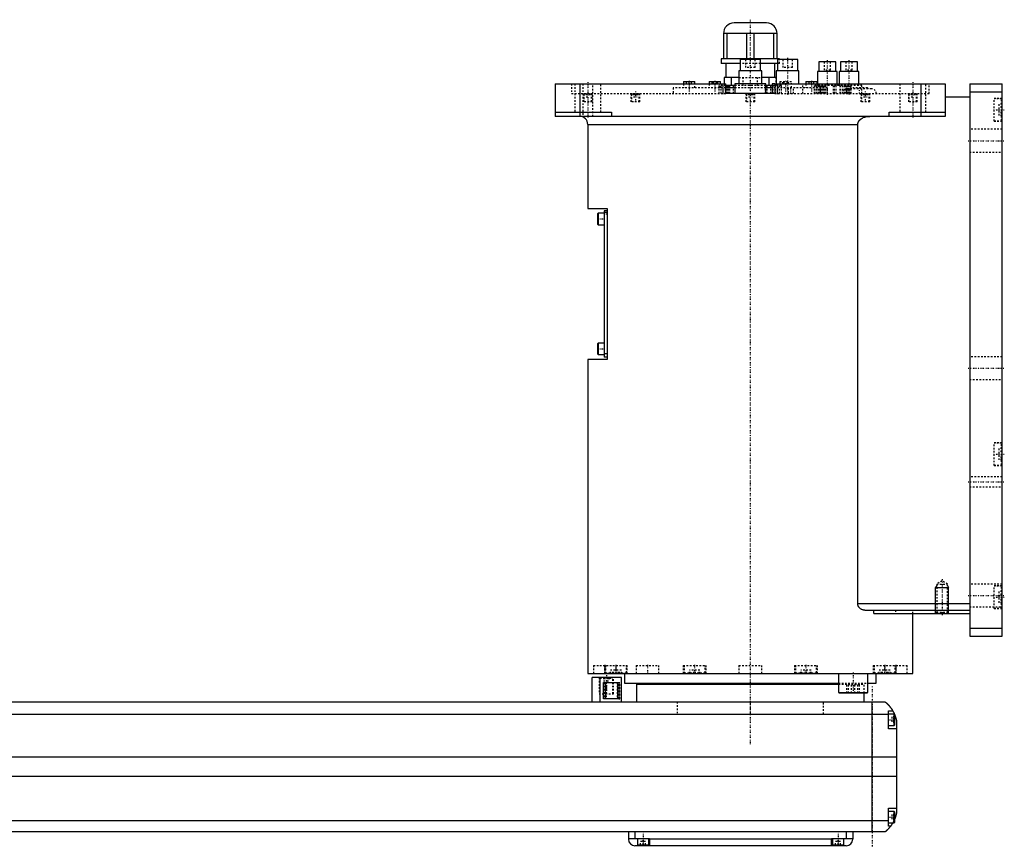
# Model space of a CAD drawing. Extents: x -1056 to 156, y -82 to 428.
# Tile 4 of 4: x -450 to 156, y -82 to 428. Entities that reach past the tile are written whole.
import ezdxf

# ---------------------------------------------------------------- set-up
doc = ezdxf.new("R2010")
doc.units = 0
doc.linetypes.add('CENTER', pattern=[1.5, 0.45, -0.5, 0.05, -0.5])
doc.linetypes.add('DASHED', pattern=[2, 1, -1])
for name, color, linetype in [('AM_0', 7, 'CONTINUOUS'), ('AM_10', 7, 'CONTINUOUS'), ('AM_3', 7, 'DASHED'), ('AM_7', 7, 'CENTER')]:
    doc.layers.add(name, color=color, linetype=linetype)

msp = doc.modelspace()

# ---------------------------------------------------------------- linework, layer by layer
at = {"layer": 'AM_0', "color": 7, "linetype": 'CONTINUOUS'}
for p, q in [((10, 425.5), (-10, 425.5)), ((16.5, 419), (-16.5, 419)), ((-16.5, 419), (-16.5, 403.5)), ((-14.2, 403.5), (-14.2, 419)), ((-2.3, 419), (-2.3, 403.5)), ((2.3, 403.5), (2.3, 419)), ((14.2, 419), (14.2, 403.5)), ((16.5, 403.5), (16.5, 419)), ((-18, 403.5), (-18, 400.5)), ((18, 403.5), (-18, 403.5)), ((-6.26, 400.5), (-18, 400.5)), ((-15, 400.5), (-15, 392)), ((-6.25, 403), (-6.25, 396)), ((6.25, 403), (-6.25, 403)), ((6.25, 396), (6.25, 403)), ((16.67, 400.5), (6.26, 400.5)), ((15, 392), (15, 400.5)), ((16.67, 403), (16.67, 396)), ((29.17, 403), (16.67, 403)), ((18, 403), (18, 403.5)), ((29.17, 396), (29.17, 403)), ((42.13, 401.5), (42.13, 395.5)), ((52.63, 401.5), (42.13, 401.5)), ((52.63, 395.5), (52.63, 401.5)), ((55.47, 401.5), (55.47, 395.5)), ((65.97, 401.5), (55.47, 401.5)), ((65.97, 395.5), (65.97, 401.5)), ((-7, 396), (-7, 388)), ((7, 396), (-7, 396)), ((7, 388), (7, 396)), ((15.92, 396), (15.92, 388)), ((29.92, 396), (15.92, 396)), ((29.92, 388), (29.92, 396)), ((41.38, 395.5), (41.38, 388)), ((53.38, 395.5), (41.38, 395.5)), ((53.38, 388), (53.38, 395.5)), ((54.72, 395.5), (54.72, 388)), ((66.72, 395.5), (54.72, 395.5)), ((66.72, 388), (66.72, 395.5)), ((-120, 388), (-120, 368)), ((-120, 388), (-15, 388)), ((-105, 388), (-105, 368)), ((-41.17, 389.5), (-41.17, 388)), ((-41.17, 389.5), (-34.17, 389.5)), ((-34.17, 388), (-34.17, 389.5)), ((-25.25, 389.5), (-25.25, 388)), ((-25.25, 389.5), (-18.25, 389.5)), ((-18.25, 388), (-18.25, 389.5)), ((-7, 392), (-16, 392)), ((-16, 392), (-16, 388)), ((-15, 382), (-15, 388)), ((-11.49, 387), (-11.49, 392)), ((-9.5, 388), (-9.5, 382)), ((9.5, 388), (-9.5, 388)), ((15.93, 392), (7, 392)), ((9.5, 382), (9.5, 388)), ((11.49, 392), (11.49, 387)), ((13.42, 388), (13.42, 382)), ((15, 388), (13.42, 388)), ((15, 388), (120, 388)), ((15, 388), (15, 382)), ((34.17, 389.5), (34.17, 388)), ((34.17, 389.5), (41.17, 389.5)), ((41.17, 388), (41.17, 389.5)), ((105, 388), (105, 368)), ((120, 388), (120, 368)), ((135, 388), (155, 388)), ((135, 388), (135, 48)), ((155, 48), (155, 388)), ((-9.51, 387), (-15.02, 387)), ((-9.5, 385.5), (-15.02, 385.5)), ((15, 382), (-15, 382)), ((13.42, 385.5), (9.5, 385.5)), ((13.43, 387), (9.51, 387)), ((135, 383), (155, 383)), ((120, 380), (135, 380)), ((-120, 370.5), (-85.5, 370.5)), ((-85.5, 370.5), (-85.5, 368)), ((85.5, 368), (85.5, 370.5)), ((85.5, 370.5), (120, 370.5)), ((120, 368), (-120, 368)), ((-100, 363), (-100, 311.3)), ((-100, 363), (66.14, 363)), ((66.14, 68), (66.14, 363)), ((-100, 311.3), (-88, 311.3)), ((-90, 309.8), (-90, 219.8)), ((-88, 309.8), (-90, 309.8)), ((-88, 311.3), (-88, 218.3)), ((-93.6, 308.3), (-94, 307.9)), ((-94, 307.9), (-94, 301.7)), ((-90, 308.3), (-93.6, 308.3)), ((-93.6, 308.3), (-93.6, 301.3)), ((-88, 308.8), (-90, 308.8)), ((-94, 301.7), (-93.6, 301.3)), ((-93.6, 301.3), (-90, 301.3)), ((-93.6, 228.3), (-94, 227.9)), ((-94, 227.9), (-94, 221.7)), ((-90, 228.3), (-93.6, 228.3)), ((-93.6, 228.3), (-93.6, 221.3)), ((-100, 218.3), (-100, 25)), ((-88, 218.3), (-100, 218.3)), ((-94, 221.7), (-93.6, 221.3)), ((-93.6, 221.3), (-90, 221.3)), ((-88, 221.8), (-90, 221.8)), ((-88, 219.8), (-90, 219.8)), ((66.14, 68), (135, 68)), ((70.42, 64), (135, 64)), ((75.99, 62), (75.99, 64)), ((75.99, 62), (135, 62)), ((100, 25), (100, 62)), ((135, 53), (155, 53)), ((135, 48), (155, 48)), ((-100, 25), (100, 25)), ((-88.79, 25.01), (-88.79, 25)), ((-77.5, 25), (-77.5, 19)), ((-40.35, 25), (-40.35, 25)), ((40.35, 25), (40.35, 25)), ((54.29, 25), (54.29, 13.4)), ((72.29, 13.4), (72.29, 25)), ((77.5, 19), (77.5, 25)), ((88.79, 25), (88.79, 25.01)), ((-97.35, 7.5), (-97.35, 22.5)), ((-79.35, 22.5), (-97.35, 22.5)), ((-92.35, 7.5), (-92.35, 22.5)), ((-90.27, 19.5), (-80.84, 19.5)), ((-90.27, 9.5), (-90.27, 19.5)), ((-89.16, 9.5), (-89.16, 19.5)), ((-80.84, 19.5), (-80.84, 9.5)), ((-79.35, 7.5), (-79.35, 22.5)), ((-77.5, 19), (54.29, 19)), ((-70, 18.5), (-70, 7.5)), ((-70, 18.5), (54.3, 18.5)), ((-55, 19), (-55, 18.5)), ((72.29, 19), (77.5, 19)), ((54.29, 13.4), (54.69, 13)), ((54.29, 13.4), (72.29, 13.4)), ((54.69, 13), (71.89, 13)), ((70, 7.5), (70, 13)), ((71.89, 13), (72.29, 13.4)), ((-667, 7.5), (83, 7.5)), ((-80.84, 9.5), (-90.27, 9.5)), ((75, -72.5), (75, 7.5)), ((85, -9), (85, 2)), ((85, 2), (87.65, 2)), ((88.6, 0), (85, 0)), ((89, -0.4), (88.6, 0)), ((88.6, -7), (88.6, 0)), ((85, -0.2), (-669, -0.2)), ((89, -6.6), (89, -0.4)), ((90, -4.5), (90, -60.5)), ((85, -7), (88.6, -7)), ((90, -9), (85, -9)), ((88.6, -7), (89, -6.6)), ((90, -26.54), (-674, -26.54)), ((90, -38.4), (-674, -38.4)), ((85, -69), (85, -58)), ((85, -58), (90, -58)), ((88.6, -60), (85, -60)), ((89, -60.4), (88.6, -60)), ((88.6, -67), (88.6, -60)), ((89, -66.6), (89, -60.4)), ((85, -65.78), (-669, -65.78)), ((88.6, -67), (89, -66.6)), ((83, -72.5), (-667, -72.5)), ((-75, -72.5), (-75, -77)), ((-71, -72.5), (-71, -76.5)), ((59, -72.5), (59, -76.5)), ((63, -72.5), (63, -77)), ((85, -67), (88.6, -67)), ((86.34, -69), (85, -69)), ((-75, -76.5), (-62, -76.5)), ((-69.5, -76.5), (-69.5, -80.5)), ((-62.5, -80.5), (-62.5, -76.5)), ((-62, -76.5), (-62, -81)), ((50, -77), (-62, -77)), ((50, -76.5), (63, -76.5)), ((50, -81), (50, -76.5)), ((50.5, -76.5), (50.5, -80.5)), ((57.5, -80.5), (57.5, -76.5)), ((59, -81), (-71, -81)), ((-69.5, -80.5), (-62.5, -80.5)), ((-66, -81), (-66, -80.5)), ((50.5, -80.5), (57.5, -80.5)), ((54, -81), (54, -80.5))]:
    msp.add_line(p, q, dxfattribs=at)
for points in [[(66.14, 363, 0), (66.14, 363.04, 0), (66.15, 363.13, 0), (66.15, 363.22, 0), (66.15, 363.26, 0), (66.16, 363.31, 0), (66.17, 363.4, 0), (66.18, 363.49, 0), (66.19, 363.58, 0), (66.21, 363.67, 0), (66.23, 363.76, 0), (66.24, 363.8, 0), (66.25, 363.85, 0), (66.28, 363.94, 0), (66.3, 364.02, 0), (66.33, 364.11, 0), (66.36, 364.2, 0), (66.4, 364.28, 0), (66.41, 364.32, 0), (66.43, 364.37, 0), (66.47, 364.45, 0), (66.5, 364.53, 0), (66.52, 364.57, 0), (66.54, 364.6, 0), (66.58, 364.68, 0), (66.62, 364.76, 0), (66.65, 364.79, 0), (66.67, 364.83, 0), (66.71, 364.91, 0), (66.76, 364.98, 0), (66.81, 365.06, 0), (66.86, 365.13, 0), (66.92, 365.21, 0), (66.94, 365.24, 0), (66.97, 365.28, 0), (67.03, 365.35, 0), (67.09, 365.42, 0), (67.15, 365.49, 0), (67.21, 365.56, 0), (67.27, 365.63, 0), (67.3, 365.67, 0), (67.33, 365.7, 0), (67.4, 365.77, 0), (67.46, 365.83, 0), (67.53, 365.89, 0), (67.6, 365.96, 0), (67.66, 366.02, 0), (67.7, 366.05, 0), (67.73, 366.08, 0), (67.8, 366.13, 0), (67.87, 366.19, 0), (67.93, 366.24, 0), (68, 366.29, 0), (68.07, 366.35, 0), (68.11, 366.37, 0), (68.14, 366.4, 0), (68.21, 366.45, 0), (68.29, 366.5, 0), (68.36, 366.55, 0), (68.44, 366.6, 0), (68.51, 366.65, 0), (68.55, 366.67, 0), (68.59, 366.7, 0), (68.67, 366.74, 0), (68.75, 366.79, 0), (68.79, 366.81, 0), (68.83, 366.84, 0), (68.91, 366.88, 0), (68.99, 366.93, 0), (69.03, 366.95, 0), (69.07, 366.97, 0), (69.16, 367.01, 0), (69.24, 367.05, 0), (69.53, 367.19, 0), (70.04, 367.4, 0), (70.53, 367.56, 0), (71.05, 367.7, 0), (71.59, 367.82, 0), (71.86, 367.87, 0), (72.14, 367.91, 0), (72.69, 367.97, 0), (73.23, 368, 0), (73.48, 368, 0)], [(70.42, 64, 0), (70.27, 64, 0), (69.97, 64.02, 0), (69.66, 64.07, 0), (69.5, 64.1, 0), (69.34, 64.14, 0), (69.03, 64.24, 0), (68.72, 64.36, 0), (68.41, 64.5, 0), (68.12, 64.67, 0), (67.83, 64.86, 0), (67.69, 64.97, 0), (67.67, 64.99, 0), (67.62, 65.02, 0), (67.58, 65.06, 0), (67.55, 65.08, 0), (67.53, 65.1, 0), (67.49, 65.14, 0), (67.45, 65.17, 0), (67.4, 65.21, 0), (67.36, 65.25, 0), (67.32, 65.3, 0), (67.3, 65.32, 0), (67.28, 65.34, 0), (67.24, 65.38, 0), (67.2, 65.42, 0), (67.16, 65.47, 0), (67.12, 65.51, 0), (67.08, 65.56, 0), (67.06, 65.58, 0), (67.04, 65.6, 0), (67, 65.65, 0), (66.96, 65.7, 0), (66.92, 65.75, 0), (66.88, 65.8, 0), (66.84, 65.86, 0), (66.83, 65.88, 0), (66.81, 65.91, 0), (66.77, 65.96, 0), (66.74, 66.02, 0), (66.7, 66.07, 0), (66.67, 66.13, 0), (66.63, 66.19, 0), (66.62, 66.22, 0), (66.6, 66.25, 0), (66.57, 66.31, 0), (66.54, 66.37, 0), (66.51, 66.43, 0), (66.48, 66.49, 0), (66.45, 66.55, 0), (66.44, 66.58, 0), (66.42, 66.61, 0), (66.4, 66.68, 0), (66.37, 66.74, 0), (66.36, 66.77, 0), (66.35, 66.81, 0), (66.33, 66.87, 0), (66.31, 66.94, 0), (66.3, 66.97, 0), (66.29, 67, 0), (66.27, 67.07, 0), (66.25, 67.14, 0), (66.23, 67.21, 0), (66.22, 67.27, 0), (66.21, 67.34, 0), (66.2, 67.38, 0), (66.19, 67.41, 0), (66.18, 67.48, 0), (66.17, 67.55, 0), (66.16, 67.62, 0), (66.16, 67.69, 0), (66.15, 67.76, 0), (66.15, 67.79, 0), (66.15, 67.83, 0), (66.15, 67.9, 0), (66.14, 67.97, 0), (66.14, 68, 0)], [(83, 7.5, 0), (83, 7.5, 0), (83, 7.5, 0), (83, 7.5, 0), (83.01, 7.5, 0), (83.01, 7.49, 0), (83.01, 7.49, 0), (83.02, 7.49, 0), (83.02, 7.48, 0), (83.03, 7.47, 0), (83.04, 7.47, 0), (83.05, 7.46, 0), (83.05, 7.46, 0), (83.06, 7.45, 0), (83.08, 7.44, 0), (83.09, 7.42, 0), (83.11, 7.41, 0), (83.12, 7.4, 0), (83.13, 7.39, 0), (83.14, 7.38, 0), (83.16, 7.37, 0), (83.18, 7.35, 0), (83.19, 7.34, 0), (83.2, 7.33, 0), (83.23, 7.31, 0), (83.25, 7.29, 0), (83.27, 7.28, 0), (83.28, 7.27, 0), (83.3, 7.24, 0), (83.33, 7.22, 0), (83.36, 7.2, 0), (83.39, 7.17, 0), (83.42, 7.14, 0), (83.44, 7.13, 0), (83.46, 7.11, 0), (83.49, 7.08, 0), (83.52, 7.05, 0), (83.56, 7.02, 0), (83.6, 6.99, 0), (83.63, 6.96, 0), (83.65, 6.94, 0), (83.67, 6.92, 0), (83.71, 6.89, 0), (83.75, 6.85, 0), (83.79, 6.81, 0), (83.83, 6.77, 0), (83.88, 6.74, 0), (83.9, 6.72, 0), (83.92, 6.69, 0), (83.96, 6.65, 0), (84.01, 6.61, 0), (84.06, 6.57, 0), (84.1, 6.52, 0), (84.15, 6.48, 0), (84.17, 6.46, 0), (84.2, 6.43, 0), (84.25, 6.39, 0), (84.29, 6.34, 0), (84.34, 6.29, 0), (84.39, 6.24, 0), (84.44, 6.19, 0), (84.47, 6.17, 0), (84.49, 6.14, 0), (84.54, 6.09, 0), (84.6, 6.04, 0), (84.62, 6.01, 0), (84.65, 5.98, 0), (84.7, 5.93, 0), (84.75, 5.87, 0), (84.78, 5.85, 0), (84.81, 5.82, 0), (84.86, 5.76, 0), (84.91, 5.71, 0), (84.97, 5.65, 0), (85.02, 5.59, 0), (85.07, 5.53, 0), (85.1, 5.5, 0), (85.13, 5.47, 0), (85.18, 5.41, 0), (85.24, 5.35, 0), (85.29, 5.28, 0), (85.35, 5.22, 0), (85.41, 5.16, 0), (85.43, 5.12, 0), (85.46, 5.09, 0), (85.52, 5.02, 0), (85.58, 4.96, 0), (85.63, 4.89, 0), (85.69, 4.82, 0), (85.75, 4.75, 0), (85.78, 4.72, 0), (85.81, 4.68, 0), (85.86, 4.61, 0), (85.92, 4.54, 0), (85.98, 4.46, 0), (86.04, 4.39, 0), (86.1, 4.32, 0), (86.13, 4.28, 0), (86.15, 4.24, 0), (86.21, 4.16, 0), (86.27, 4.09, 0), (86.33, 4.01, 0), (86.39, 3.93, 0), (86.45, 3.85, 0), (86.48, 3.81, 0), (86.51, 3.77, 0), (86.56, 3.69, 0), (86.62, 3.61, 0), (86.65, 3.57, 0), (86.68, 3.52, 0), (86.74, 3.44, 0), (86.8, 3.36, 0), (86.83, 3.32, 0), (86.85, 3.27, 0), (86.91, 3.19, 0), (86.97, 3.1, 0), (87.02, 3.02, 0), (87.08, 2.93, 0), (87.14, 2.84, 0), (87.16, 2.8, 0), (87.19, 2.76, 0), (87.25, 2.67, 0), (87.3, 2.58, 0), (87.49, 2.27, 0), (87.65, 2, 0)], [(87.65, 2, 0), (87.65, 2, 0), (87.66, 1.98, 0), (87.67, 1.96, 0), (87.68, 1.94, 0), (87.7, 1.91, 0), (87.73, 1.86, 0), (87.77, 1.79, 0), (87.82, 1.7, 0), (87.87, 1.6, 0), (87.93, 1.49, 0), (87.96, 1.43, 0), (88, 1.36, 0), (88.07, 1.23, 0), (88.14, 1.08, 0), (88.22, 0.92, 0), (88.31, 0.76, 0), (88.39, 0.58, 0), (88.43, 0.49, 0), (88.47, 0.4, 0), (88.56, 0.21, 0), (88.65, 0.01, 0), (88.69, -0.09, 0)], [(89, -0.86, 0), (89.03, -0.95, 0), (89.1, -1.14, 0), (89.17, -1.33, 0), (89.21, -1.43, 0), (89.24, -1.52, 0), (89.31, -1.72, 0), (89.37, -1.92, 0), (89.43, -2.13, 0), (89.49, -2.33, 0), (89.55, -2.54, 0), (89.58, -2.64, 0), (89.61, -2.74, 0), (89.66, -2.95, 0), (89.72, -3.15, 0), (89.77, -3.36, 0), (89.81, -3.56, 0), (89.86, -3.77, 0), (89.88, -3.87, 0), (89.9, -3.97, 0), (89.94, -4.18, 0), (89.98, -4.39, 0), (90, -4.5, 0)], [(90, -60.5, 0), (89.98, -60.59, 0), (89.95, -60.78, 0), (89.91, -60.97, 0), (89.89, -61.07, 0), (89.87, -61.17, 0), (89.83, -61.37, 0), (89.78, -61.57, 0), (89.73, -61.78, 0), (89.68, -61.99, 0), (89.63, -62.2, 0), (89.6, -62.3, 0), (89.57, -62.41, 0), (89.51, -62.61, 0), (89.45, -62.82, 0), (89.38, -63.03, 0), (89.32, -63.24, 0), (89.25, -63.44, 0), (89.22, -63.54, 0), (89.18, -63.64, 0), (89.11, -63.84, 0), (89.04, -64.04, 0), (89, -64.14, 0)], [(86.34, -69, 0), (86.2, -69.19, 0), (85.92, -69.55, 0), (85.64, -69.89, 0), (85.5, -70.05, 0), (85.36, -70.21, 0), (85.1, -70.51, 0), (84.84, -70.78, 0), (84.59, -71.04, 0), (84.45, -71.19, 0), (84.41, -71.23, 0), (84.37, -71.27, 0), (84.35, -71.29, 0), (84.33, -71.31, 0), (84.29, -71.34, 0), (84.25, -71.38, 0), (84.21, -71.42, 0), (84.17, -71.45, 0), (84.14, -71.49, 0), (84.12, -71.51, 0), (84.1, -71.53, 0), (84.06, -71.56, 0), (84.03, -71.6, 0), (84.01, -71.61, 0), (83.99, -71.63, 0), (83.96, -71.66, 0), (83.92, -71.69, 0), (83.9, -71.71, 0), (83.89, -71.73, 0), (83.85, -71.76, 0), (83.82, -71.79, 0), (83.79, -71.82, 0), (83.75, -71.85, 0), (83.72, -71.88, 0), (83.71, -71.89, 0), (83.69, -71.91, 0), (83.66, -71.93, 0), (83.63, -71.96, 0), (83.6, -71.99, 0), (83.57, -72.01, 0), (83.54, -72.04, 0), (83.53, -72.05, 0), (83.52, -72.06, 0), (83.49, -72.09, 0), (83.46, -72.11, 0), (83.44, -72.13, 0), (83.41, -72.15, 0), (83.39, -72.17, 0), (83.38, -72.18, 0), (83.37, -72.19, 0), (83.34, -72.21, 0), (83.32, -72.23, 0), (83.3, -72.25, 0), (83.28, -72.27, 0), (83.26, -72.28, 0), (83.25, -72.29, 0), (83.24, -72.3, 0), (83.22, -72.31, 0), (83.2, -72.33, 0), (83.19, -72.34, 0), (83.17, -72.36, 0), (83.16, -72.37, 0), (83.15, -72.38, 0), (83.14, -72.38, 0), (83.13, -72.39, 0), (83.11, -72.41, 0), (83.11, -72.41, 0), (83.1, -72.42, 0), (83.09, -72.43, 0), (83.08, -72.43, 0), (83.07, -72.44, 0), (83.07, -72.44, 0), (83.06, -72.45, 0), (83.05, -72.46, 0), (83.04, -72.46, 0), (83.04, -72.47, 0), (83.03, -72.48, 0), (83.03, -72.48, 0), (83.02, -72.48, 0), (83.02, -72.49, 0), (83.01, -72.49, 0), (83, -72.5, 0), (83, -72.5, 0)], [(87.65, -67, 0), (87.59, -67.1, 0), (87.48, -67.29, 0), (87.37, -67.47, 0), (87.32, -67.55, 0), (87.27, -67.64, 0), (87.16, -67.8, 0), (87.06, -67.96, 0), (86.96, -68.11, 0), (86.87, -68.25, 0), (86.78, -68.38, 0), (86.74, -68.44, 0), (86.7, -68.5, 0), (86.62, -68.61, 0), (86.55, -68.71, 0), (86.49, -68.79, 0), (86.44, -68.86, 0), (86.4, -68.92, 0), (86.38, -68.94, 0), (86.37, -68.96, 0), (86.35, -68.98, 0), (86.34, -69, 0), (86.34, -69, 0)]]:
    msp.add_polyline3d(points, dxfattribs=at)
for centre, radius, start, end in [((-10, 419), 6.5, 90, 180), ((10, 419), 6.5, 0, 90), ((-105, 363), 5, 0, 90), ((-71, -77), 4, 180, 270), ((59, -77), 4, 270, 0)]:
    msp.add_arc(centre, radius, start, end, dxfattribs=at)
at = {"layer": 'AM_10', "color": 7, "linetype": 'CONTINUOUS'}
for p, q in [((114.68, 79.17), (114, 78)), ((121.32, 79.17), (122, 78)), ((114, 62), (114, 78)), ((114, 78), (122, 78)), ((122, 62), (122, 78))]:
    msp.add_line(p, q, dxfattribs=at)
at = {"layer": 'AM_3', "color": 6, "linetype": 'DASHED'}
for p, q in [((6.26, 400.5), (-6.26, 400.5)), ((-3, 403), (-3, 398)), ((3, 398), (3, 403)), ((18, 400.5), (16.67, 400.5)), ((18, 400.5), (18, 403)), ((19.92, 403), (19.92, 398)), ((25.92, 398), (25.92, 403)), ((45.38, 401.5), (45.38, 396.5)), ((49.38, 396.5), (49.38, 401.5)), ((58.72, 401.5), (58.72, 396.5)), ((62.72, 396.5), (62.72, 401.5)), ((3, 398), (-3, 398)), ((25.92, 398), (19.92, 398)), ((49.38, 396.5), (45.38, 396.5)), ((62.72, 396.5), (58.72, 396.5)), ((-110, 388), (-110, 382)), ((-108, 388), (-108, 370.5)), ((-103, 388), (-103, 368)), ((-97, 368), (-97, 388)), ((-92, 370.5), (-92, 388)), ((-41.17, 388), (-41.17, 385.5)), ((-39.17, 388), (-39.17, 389.5)), ((-37.67, 388), (-37.67, 389.5)), ((-36.17, 388), (-36.17, 389.5)), ((-34.17, 385.5), (-34.17, 388)), ((-25.25, 388), (-25.25, 385.5)), ((-23.48, 388), (-23.48, 389.5)), ((-22.62, 388), (-22.62, 389.5)), ((-20.88, 388), (-20.88, 389.5)), ((-20.02, 388), (-20.02, 389.5)), ((-18.25, 385.5), (-18.25, 388)), ((-16, 388), (-16, 387)), ((-7, 392), (7, 392)), ((-4.51, 392), (-4.51, 387)), ((4.51, 387), (4.51, 392)), ((16, 392), (15.93, 392)), ((16, 387), (16, 392)), ((18.25, 389.5), (18.25, 385.5)), ((18.25, 389.5), (25.25, 389.5)), ((20.02, 388), (20.02, 389.5)), ((20.88, 388), (20.88, 389.5)), ((22.62, 388), (22.62, 389.5)), ((23.48, 388), (23.48, 389.5)), ((25.25, 385.5), (25.25, 389.5)), ((32.42, 382), (32.42, 388)), ((34.17, 388), (34.17, 385.5)), ((36.17, 388), (36.17, 389.5)), ((37.67, 388), (37.67, 389.5)), ((39.17, 388), (39.17, 389.5)), ((41.17, 385.5), (41.17, 388)), ((41.38, 388), (41.38, 387)), ((53.38, 387), (53.38, 388)), ((54.72, 388), (54.72, 387)), ((66.72, 387), (66.72, 388)), ((92, 388), (92, 370.5)), ((108, 370.5), (108, 388)), ((110, 382), (110, 388)), ((-110, 382), (-15, 382)), ((-102.75, 382), (-102.75, 377)), ((-101.95, 382), (-102.35, 381.6)), ((-101, 382), (-101, 380)), ((-100, 382), (-100, 380)), ((-99, 382), (-99, 380)), ((-97.65, 381.6), (-98.05, 382)), ((-97.25, 377), (-97.25, 382)), ((-73.46, 382), (-73.46, 377)), ((-72.66, 382), (-73.06, 381.6)), ((-71.83, 382), (-71.83, 380)), ((-71.53, 382), (-71.53, 380)), ((-71.01, 382), (-71.01, 380)), ((-70.41, 382), (-70.41, 380)), ((-69.89, 382), (-69.89, 380)), ((-69.6, 382), (-69.6, 380)), ((-68.36, 381.6), (-68.76, 382)), ((-67.96, 377), (-67.96, 382)), ((-47.5, 385.5), (-47.5, 382)), ((-15.02, 385.5), (-47.5, 385.5)), ((-15.02, 387), (-19.15, 387)), ((-19.15, 382), (-19.15, 387)), ((-18.05, 387), (-18.05, 382)), ((-17, 387), (-17, 385.5)), ((-16.65, 382), (-16.65, 387)), ((-15.25, 382), (-15.25, 387)), ((-14.15, 382), (-14.15, 387)), ((-13.7, 387), (-13.7, 382)), ((-13.62, 382), (-13.62, 387)), ((-12.62, 382), (-12.62, 387)), ((-10.3, 382), (-10.3, 387)), ((9.51, 387), (-9.51, 387)), ((9.5, 385.5), (-9.5, 385.5)), ((-9.3, 382), (-9.3, 387)), ((-2.75, 382), (-2.75, 377)), ((-1.95, 382), (-2.35, 381.6)), ((-1.15, 382), (-1.15, 380)), ((-0.58, 382), (-0.58, 380)), ((0.58, 382), (0.58, 380)), ((1.15, 382), (1.15, 380)), ((2.35, 381.6), (1.95, 382)), ((2.75, 377), (2.75, 382)), ((9.3, 382), (9.3, 387)), ((10.3, 382), (10.3, 387)), ((12.62, 382), (12.62, 387)), ((47.5, 385.5), (13.42, 385.5)), ((19.15, 387), (13.43, 387)), ((13.62, 382), (13.62, 387)), ((13.7, 382), (13.7, 387)), ((14.15, 382), (14.15, 387)), ((15, 382), (110, 382)), ((15.25, 387), (15.25, 382)), ((16.65, 382), (16.65, 387)), ((17, 385.5), (17, 387)), ((18.05, 382), (18.05, 387)), ((19.15, 382), (19.15, 387)), ((23.35, 385.5), (23.35, 382)), ((26.65, 382), (26.65, 385.5)), ((39.38, 387), (39.38, 382)), ((68.72, 387), (39.38, 387)), ((40.58, 382), (40.58, 387)), ((41.08, 382), (41.08, 387)), ((41.89, 387), (41.89, 382)), ((42.79, 382), (42.79, 387)), ((42.97, 387), (42.97, 382)), ((43.68, 382), (43.68, 387)), ((43.77, 382), (43.77, 387)), ((43.79, 382), (43.79, 387)), ((44.69, 382), (44.69, 387)), ((45.5, 382), (45.5, 387)), ((46, 382), (46, 387)), ((46.56, 382), (46.56, 387)), ((47.5, 382), (47.5, 385.5)), ((51.22, 382), (51.22, 387)), ((51.86, 382), (51.86, 387)), ((52.72, 387), (52.72, 382)), ((55.38, 382), (55.38, 387)), ((55.41, 382), (55.41, 387)), ((56.65, 382), (56.65, 387)), ((57.15, 382), (57.15, 387)), ((57.96, 387), (57.96, 382)), ((58.86, 382), (58.86, 387)), ((74.5, 385), (59.5, 385)), ((59.58, 382), (59.58, 387)), ((59.86, 382), (59.86, 387)), ((60.6, 382), (60.6, 387)), ((60.76, 382), (60.76, 387)), ((61.39, 382), (61.39, 387)), ((61.57, 382), (61.57, 387)), ((72, 385.5), (62, 385.5)), ((62.07, 382), (62.07, 387)), ((67.96, 382), (67.96, 377)), ((68.76, 382), (68.36, 381.6)), ((68.72, 382), (68.72, 387)), ((69.6, 382), (69.6, 380)), ((69.89, 382), (69.89, 380)), ((70.41, 382), (70.41, 380)), ((71.01, 382), (71.01, 380)), ((71.53, 382), (71.53, 380)), ((71.83, 382), (71.83, 380)), ((73.06, 381.6), (72.66, 382)), ((73.46, 377), (73.46, 382)), ((97.25, 382), (97.25, 377)), ((98.05, 382), (97.65, 381.6)), ((99, 382), (99, 380)), ((100, 382), (100, 380)), ((101, 382), (101, 380)), ((102.35, 381.6), (101.95, 382)), ((102.75, 377), (102.75, 382)), ((-97.25, 377), (-102.75, 377)), ((-102.35, 381.6), (-102.35, 377)), ((-97.65, 381.6), (-102.35, 381.6)), ((-101, 380), (-99, 380)), ((-97.65, 377), (-97.65, 381.6)), ((-67.96, 377), (-73.46, 377)), ((-73.06, 381.6), (-73.06, 377)), ((-68.36, 381.6), (-73.06, 381.6)), ((-71.83, 380), (-69.6, 380)), ((-68.36, 377), (-68.36, 381.6)), ((2.75, 377), (-2.75, 377)), ((-2.35, 381.6), (-2.35, 377)), ((2.35, 381.6), (-2.35, 381.6)), ((-1.15, 380), (1.15, 380)), ((2.35, 377), (2.35, 381.6)), ((73.46, 377), (67.96, 377)), ((68.36, 381.6), (68.36, 377)), ((73.06, 381.6), (68.36, 381.6)), ((69.6, 380), (71.83, 380)), ((73.06, 377), (73.06, 381.6)), ((102.75, 377), (97.25, 377)), ((97.65, 381.6), (97.65, 377)), ((102.35, 381.6), (97.65, 381.6)), ((99, 380), (101, 380)), ((102.35, 377), (102.35, 381.6)), ((155, 379), (150, 379)), ((150, 365), (150, 379)), ((154.6, 378.75), (150, 378.75)), ((155, 378.35), (154.6, 378.75)), ((154.6, 365.25), (154.6, 378.75)), ((155, 375.46), (153, 375.46)), ((153, 375.46), (153, 368.54)), ((155, 373.73), (153, 373.73)), ((155, 370.27), (153, 370.27)), ((150, 365.25), (154.6, 365.25)), ((150, 365), (155, 365)), ((155, 368.54), (153, 368.54)), ((154.6, 365.25), (155, 365.65)), ((155, 360), (135, 360)), ((135, 346), (155, 346)), ((-88, 307.8), (-90, 307.8)), ((155, 220), (135, 220)), ((135, 206), (155, 206)), ((155, 167), (150, 167)), ((150, 153), (150, 167)), ((154.6, 166.75), (150, 166.75)), ((155, 166.35), (154.6, 166.75)), ((154.6, 153.25), (154.6, 166.75)), ((155, 163.46), (153, 163.46)), ((153, 163.46), (153, 156.54)), ((155, 161.73), (153, 161.73)), ((155, 158.27), (153, 158.27)), ((150, 153.25), (154.6, 153.25)), ((150, 153), (155, 153)), ((155, 156.54), (153, 156.54)), ((154.6, 153.25), (155, 153.65)), ((155, 146), (135, 146)), ((135, 140), (155, 140)), ((118, 82), (114.68, 80.08)), ((114.68, 80.08), (114.68, 62.68)), ((114.68, 80.08), (121.32, 80.08)), ((121.32, 80.08), (118, 82)), ((121.32, 62.68), (121.32, 80.08)), ((155, 80), (135, 80)), ((155, 79), (150, 79)), ((150, 65), (150, 79)), ((154.6, 78.75), (150, 78.75)), ((155, 75.46), (153, 75.46)), ((153, 75.46), (153, 68.54)), ((155, 73.73), (153, 73.73)), ((155, 78.35), (154.6, 78.75)), ((154.6, 65.25), (154.6, 78.75)), ((155, 70.27), (153, 70.27)), ((155, 68.54), (153, 68.54)), ((89.3, 64), (89.3, 62)), ((100, 62), (100, 64)), ((114.68, 62.68), (114, 62)), ((114.68, 62.68), (121.32, 62.68)), ((122, 62), (121.32, 62.68)), ((135, 66), (155, 66)), ((150, 65.25), (154.6, 65.25)), ((150, 65), (155, 65)), ((154.6, 65.25), (155, 65.65)), ((-96.5, 30), (-96.5, 25)), ((-96.5, 30), (-75.69, 30)), ((-89.69, 30), (-89.69, 25)), ((-89.19, 30), (-89.19, 25.4)), ((-89.19, 25.4), (-88.79, 25.01)), ((-89.19, 25.4), (-76.19, 25.4)), ((-79.25, 27), (-86.12, 27)), ((-86.12, 25), (-86.12, 27)), ((-84.8, 25), (-84.8, 27)), ((-84.01, 25), (-84.01, 27)), ((-82.5, 25), (-82.5, 30)), ((-81.36, 25), (-81.36, 27)), ((-80.58, 25), (-80.58, 27)), ((-79.25, 25), (-79.25, 27)), ((-76.59, 25), (-76.19, 25.4)), ((-76.19, 25.4), (-76.19, 30)), ((-75.69, 25), (-75.69, 30)), ((-70.29, 30), (-70.29, 25)), ((-70.29, 30), (-56.29, 30)), ((-56.29, 25), (-56.29, 30)), ((-41.25, 30), (-41.25, 25)), ((-41.25, 30), (-27.25, 30)), ((-40.75, 30), (-40.75, 25.4)), ((-40.75, 25.4), (-40.35, 25)), ((-40.75, 25.4), (-27.75, 25.4)), ((-31.05, 27), (-37.45, 27)), ((-37.45, 25), (-37.45, 27)), ((-37, 25), (-37, 27)), ((-34.7, 25), (-34.7, 27)), ((-33.8, 25), (-33.8, 27)), ((-31.5, 25), (-31.5, 27)), ((-31.05, 25), (-31.05, 27)), ((-28.15, 25), (-27.75, 25.4)), ((-27.75, 25.4), (-27.75, 30)), ((-27.25, 25), (-27.25, 30)), ((-7, 30), (-7, 25)), ((-7, 30), (7, 30)), ((7, 25), (7, 30)), ((27.25, 30), (27.25, 25)), ((27.25, 30), (41.25, 30)), ((27.75, 30), (27.75, 25.4)), ((27.75, 25.4), (28.15, 25)), ((27.75, 25.4), (40.75, 25.4)), ((37.45, 27), (31.05, 27)), ((31.05, 25), (31.05, 27)), ((31.5, 25), (31.5, 27)), ((33.8, 25), (33.8, 27)), ((34.7, 25), (34.7, 27)), ((37, 25), (37, 27)), ((37.45, 25), (37.45, 27)), ((40.35, 25), (40.75, 25.4)), ((40.75, 25.4), (40.75, 30)), ((41.25, 25), (41.25, 30)), ((75.69, 30), (75.69, 25)), ((75.69, 30), (96.5, 30)), ((76.19, 30), (76.19, 25.4)), ((76.19, 25.4), (76.59, 25)), ((76.19, 25.4), (89.19, 25.4)), ((86.12, 27), (79.25, 27)), ((79.25, 25), (79.25, 27)), ((80.58, 25), (80.58, 27)), ((81.36, 25), (81.36, 27)), ((82.5, 30), (82.5, 25)), ((84.01, 25), (84.01, 27)), ((84.8, 25), (84.8, 27)), ((86.12, 25), (86.12, 27)), ((88.79, 25.01), (89.19, 25.4)), ((89.19, 25.4), (89.19, 30)), ((89.69, 25), (89.69, 30)), ((96.5, 25), (96.5, 30)), ((-93.1, 22.5), (-93.1, 12.5)), ((-92.2, 22.5), (-92.6, 22.1)), ((-92.6, 22.1), (-92.6, 12.5)), ((-92.6, 22.1), (-84.6, 22.1)), ((-90.33, 22.5), (-90.33, 20.5)), ((-90.33, 20.5), (-86.87, 20.5)), ((-89.75, 19.5), (-89.75, 9.5)), ((-89.47, 22.5), (-89.47, 20.5)), ((-88.64, 19.5), (-88.64, 9.5)), ((-87.73, 22.5), (-87.73, 20.5)), ((-86.87, 22.5), (-86.87, 20.5)), ((-84.6, 22.1), (-85, 22.5)), ((-84.6, 12.5), (-84.6, 22.1)), ((-84.1, 12.5), (-84.1, 22.5)), ((-81.95, 19.5), (-81.95, 9.5)), ((-81.43, 9.5), (-81.43, 19.5)), ((-80.84, 19.5), (-80.32, 19.5)), ((-80.32, 9.5), (-80.32, 19.5)), ((54.29, 19), (72.29, 19)), ((54.3, 18.5), (70, 18.5)), ((55, 18.5), (55, 19)), ((70, 13), (70, 18.5)), ((-93.1, 12.5), (-84.1, 12.5)), ((59.38, 13), (59.38, 18)), ((67.19, 18), (59.38, 18)), ((60.43, 13), (60.43, 18)), ((62.24, 13), (62.24, 18)), ((64.33, 13), (64.33, 18)), ((66.14, 13), (66.14, 18)), ((67.19, 13), (67.19, 18)), ((-80.84, 9.5), (-80.32, 9.5)), ((-45, 7.5), (-45, 0)), ((-45, 7.5), (-45, 0)), ((45, 0), (45, 7.5)), ((45, 0), (45, 7.5)), ((-45, 0), (45, 0)), ((87, -1.77), (87, -5.23)), ((89, -1.77), (87, -1.77)), ((89, -2.63), (87, -2.63)), ((89, -4.37), (87, -4.37)), ((89, -5.23), (87, -5.23)), ((87, -61.77), (87, -65.23)), ((89, -61.77), (87, -61.77)), ((89, -62.63), (87, -62.63)), ((89, -64.37), (87, -64.37)), ((89, -65.23), (87, -65.23)), ((-67.5, -80.5), (-67.5, -78.5)), ((-64.5, -78.5), (-67.5, -78.5)), ((-66, -80.5), (-66, -76.5)), ((-64.5, -80.5), (-64.5, -78.5)), ((52.5, -80.5), (52.5, -78.5)), ((55.5, -78.5), (52.5, -78.5)), ((54, -80.5), (54, -76.5)), ((55.5, -80.5), (55.5, -78.5))]:
    msp.add_line(p, q, dxfattribs=at)
for points in [[(88.69, -0.09, 0), (88.74, -0.21, 0), (88.84, -0.46, 0), (88.95, -0.72, 0), (89, -0.86, 0)], [(89, -64.14, 0), (88.97, -64.23, 0), (88.9, -64.4, 0), (88.83, -64.57, 0), (88.8, -64.66, 0), (88.76, -64.75, 0), (88.69, -64.92, 0), (88.61, -65.09, 0), (88.54, -65.26, 0), (88.46, -65.42, 0), (88.39, -65.59, 0), (88.35, -65.67, 0), (88.31, -65.75, 0), (88.23, -65.91, 0), (88.15, -66.06, 0), (88.08, -66.22, 0), (88, -66.37, 0), (87.92, -66.51, 0), (87.88, -66.59, 0), (87.84, -66.66, 0), (87.76, -66.8, 0), (87.69, -66.93, 0), (87.65, -67, 0)]]:
    msp.add_polyline3d(points, dxfattribs=at)
for centre, radius, start, end in [((59.5, 382), 3, 90, 180), ((62, 385), 0.5, 90, 180), ((72, 385), 0.5, 0, 90), ((74.5, 382), 3, 0, 90)]:
    msp.add_arc(centre, radius, start, end, dxfattribs=at)
at = {"layer": 'AM_7', "color": 4, "linetype": 'CENTER'}
for p, q in [((0, 427.5), (0, -18.4)), ((22.92, 404.05), (22.92, 380.95)), ((47.38, 402.48), (47.38, 381.02)), ((60.72, 402.48), (60.72, 381.02)), ((-100, 389), (-100, 367)), ((-37.67, 389.88), (-37.67, 381.62)), ((-21.75, 389.88), (-21.75, 381.62)), ((21.75, 389.88), (21.75, 381.62)), ((37.67, 389.88), (37.67, 381.62)), ((100, 389), (100, 367)), ((-70.71, 383.3), (-70.71, 376.7)), ((-16.65, 381.75), (-16.65, 387.25)), ((16.65, 381.75), (16.65, 387.25)), ((25, 381.82), (25, 385.68)), ((43.29, 381.75), (43.29, 387.25)), ((59.36, 381.75), (59.36, 387.25)), ((67, 385.68), (67, 381.82)), ((70.71, 383.3), (70.71, 376.7)), ((149.7, 372), (156.3, 372)), ((134, 353), (156, 353)), ((-94.2, 304.8), (-89.8, 304.8)), ((-94.2, 224.8), (-89.8, 224.8)), ((134, 213), (156, 213)), ((149.7, 160), (156.3, 160)), ((134, 143), (156, 143)), ((118, 83), (118, 61)), ((134, 73), (156, 73)), ((149.7, 72), (156.3, 72)), ((-89.5, 30.25), (-89.5, 24.75)), ((-82.69, 30.25), (-82.69, 24.75)), ((-63.29, 30.25), (-63.29, 24.75)), ((-34.25, 30.25), (-34.25, 24.75)), ((34.25, 30.25), (34.25, 24.75)), ((63.29, 25.6), (63.29, 12.4)), ((82.69, 30.25), (82.69, 24.75)), ((89.5, 30.25), (89.5, 24.75)), ((-88.6, 24.05), (-88.6, 11.95)), ((75, 17), (75, -82)), ((0, 7.88), (0, -0.38)), ((84.8, -3.5), (89.2, -3.5)), ((84.8, -63.5), (89.2, -63.5)), ((-66, -72.1), (-66, -80.9)), ((54, -72.1), (54, -80.9))]:
    msp.add_line(p, q, dxfattribs=at)

doc.saveas('drawing.dxf')
